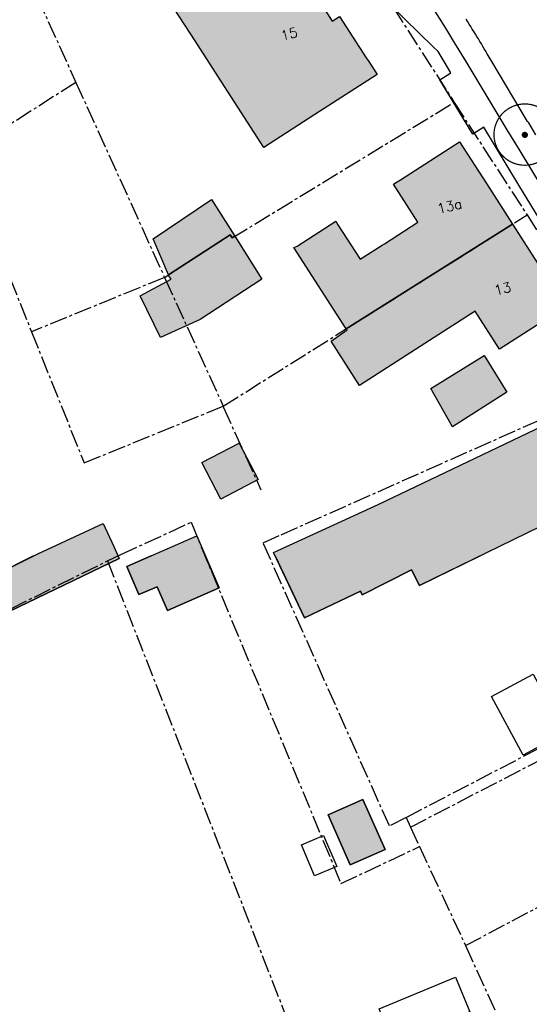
# Model space of a CAD drawing. Header units: metres. Extents: x 202952 to 203755, y 348959 to 349702.
# Tile 38 of 91: x 203184 to 203226, y 349424 to 349503. Entities that reach past the tile are written whole.
import ezdxf
from ezdxf.enums import TextEntityAlignment as Align

# ---------------------------------------------------------------- set-up
doc = ezdxf.new("R2010")
doc.units = ezdxf.units.M
doc.linetypes.add('1-200 CENTER', pattern=[4.28625, 2.8575, -0.47625, 0.47625, -0.47625])
for name, color, linetype in [('bgt.onbegroeidterreindeel', 252, 'Continuous'), ('PH-BEST-BEBOUWING', 1, 'Continuous'), ('PH-BEST-BEBOUWING-ARCERING', 254, 'Continuous'), ('PH-BEST-HUISNUMMER', 7, 'Continuous'), ('PH-BEST-KADASTRALE-GRENS', 240, '1-200 CENTER'), ('PH-BEST-WEGDEEL', 254, 'Continuous'), ('PH-INM-BOOM-HANDHAVEN', 96, 'Continuous')]:
    doc.layers.add(name, color=color, linetype=linetype)
doc.styles.add('ROMANS', font='romans.shx')

# ---------------------------------------------------------------- blocks, each defined once
blk = doc.blocks.new('*U26')
at = {"const_width": 0.1}
blk.add_lwpolyline([(-2.5, 0.004, 0.990403), (2.5, 0.03, 0.990403), (-2.5, 0.018)], format="xyb", dxfattribs=at)
at = {"linetype": 'Continuous', "const_width": 0.25}
blk.add_lwpolyline([(-0.125, 0, 1), (0.125, 0, 1)], format="xyb", close=True, dxfattribs=at)

msp = doc.modelspace()

# ---------------------------------------------------------------- hatches: boundary and pattern name
at = {"layer": 'PH-BEST-BEBOUWING-ARCERING'}
for points in [[(203208.298, 349495.705), (203204.185, 349493.038), (203200.746, 349498.36), (203198.611, 349501.665), (203196.957, 349504.224), (203200.55, 349506.432), (203205.595, 349509.682), (203206.742, 349507.901), (203208.912, 349504.532), (203209.721, 349503.277), (203210.311, 349503.657), (203212.473, 349500.304), (203212.669, 349500), (203213.341, 349498.957)], [(203210.854, 349478.382), (203206.62, 349484.955), (203206.88, 349485.076), (203209.996, 349487.073), (203210.173, 349486.797), (203211.965, 349483.999), (203213.753, 349485.144), (203213.939, 349485.263), (203216.656, 349487.004), (203214.686, 349490.078), (203214.981, 349490.269), (203215.237, 349490.435), (203220.03, 349493.51), (203222.206, 349490.124), (203224.311, 349486.848)], [(203195.235, 349485.665), (203199.936, 349488.839), (203201.828, 349485.859), (203201.612, 349485.727), (203201.444, 349485.982), (203196.46, 349482.744)], [(203217.59, 349477.426), (203211.932, 349473.796), (203209.628, 349477.386), (203210.912, 349478.291), (203210.854, 349478.382), (203224.311, 349486.848), (203228.61, 349480.16), (203227.23, 349479.274), (203223.56, 349476.92), (203223.265, 349476.731), (203221.294, 349479.803)], [(203201.828, 349485.859), (203204.02, 349482.406), (203199.032, 349479.143), (203195.819, 349477.672), (203194.173, 349481.042), (203196.681, 349482.392), (203196.489, 349482.676), (203196.46, 349482.744), (203201.444, 349485.982), (203201.612, 349485.727)], [(203217.707, 349473.544), (203222.004, 349476.217), (203223.849, 349473.251), (203219.462, 349470.448)], [(203216.123, 349458.875), (203212.138, 349456.852), (203212.01, 349457.145), (203207.468, 349454.993), (203204.961, 349460.291), (203213.442, 349464.157), (203227.94, 349471.1), (203233.334, 349473.705), (203236.473, 349467.172), (203228.733, 349463.431), (203216.768, 349457.605)], [(203203.726, 349466.185), (203200.71, 349464.603), (203199.162, 349467.553), (203202.179, 349469.135)], [(203192.034, 349460.773), (203191.164, 349462.636), (203185.888, 349460.171), (203182.418, 349458.433), (203182.265, 349458.356), (203182.485, 349457.92), (203183.625, 349455.523), (203192.474, 349459.793)], [(203198.746, 349461.624), (203193.104, 349459.145), (203194.076, 349456.882), (203195.544, 349457.513), (203196.371, 349455.589), (203200.553, 349457.42)]]:
    msp.add_hatch(color=256, dxfattribs=at).paths.add_polyline_path(points)
msp.add_hatch(color=256, dxfattribs=at).paths.add_polyline_path([(203212.195, 349440.304), (203213.995, 349436.252), (203211.18, 349435.001), (203209.38, 349439.053)], flags=17)

# ---------------------------------------------------------------- linework, layer by layer
at = {"layer": 'bgt.onbegroeidterreindeel'}
for points in [[(203185.547, 349460), (203182.418, 349458.433), (203182.265, 349458.356), (203182.485, 349457.92), (203175.355, 349454.932), (203172.336, 349453.355), (203173.477, 349451.099), (203176.725, 349452.742), (203183.625, 349455.523), (203192.474, 349459.793), (203192.381, 349460)], [(203195.05, 349460), (203193.104, 349459.145), (203194.076, 349456.882), (203195.544, 349457.513), (203196.371, 349455.589), (203200.553, 349457.42), (203199.444, 349460)], [(203205.099, 349460), (203207.468, 349454.993), (203212.01, 349457.145), (203212.138, 349456.852), (203216.123, 349458.875), (203216.768, 349457.605), (203221.687, 349460)]]:
    msp.add_lwpolyline(points, dxfattribs=at)
msp.add_lwpolyline([(203212.195, 349440.304), (203209.38, 349439.053), (203211.18, 349435.001), (203213.995, 349436.252), (203212.195, 349440.304)], close=True, dxfattribs=at)
at = {"layer": 'PH-BEST-BEBOUWING'}
for points in [[(203208.298, 349495.705), (203204.185, 349493.038), (203200.746, 349498.36), (203198.611, 349501.665), (203196.957, 349504.224), (203200.55, 349506.432), (203205.595, 349509.682), (203206.742, 349507.901), (203208.912, 349504.532), (203209.721, 349503.277), (203210.311, 349503.657), (203212.473, 349500.304), (203212.669, 349500), (203213.341, 349498.957), (203208.298, 349495.705)], [(203210.854, 349478.382), (203206.62, 349484.955), (203206.88, 349485.076), (203209.996, 349487.073), (203210.173, 349486.797), (203211.965, 349483.999), (203213.753, 349485.144), (203213.939, 349485.263), (203216.656, 349487.004), (203214.686, 349490.078), (203214.981, 349490.269), (203215.237, 349490.435), (203220.03, 349493.51), (203222.206, 349490.124), (203224.311, 349486.848), (203210.854, 349478.382)], [(203195.235, 349485.665), (203199.936, 349488.839), (203201.828, 349485.859), (203201.612, 349485.727), (203201.444, 349485.982), (203196.46, 349482.744), (203195.235, 349485.665)], [(203217.59, 349477.426), (203211.932, 349473.796), (203209.628, 349477.386), (203210.912, 349478.291), (203210.854, 349478.382), (203224.311, 349486.848), (203228.61, 349480.16), (203227.23, 349479.274), (203223.56, 349476.92), (203223.265, 349476.731), (203221.294, 349479.803), (203217.59, 349477.426)], [(203201.828, 349485.859), (203204.02, 349482.406), (203199.032, 349479.143), (203195.819, 349477.672), (203194.173, 349481.042), (203196.681, 349482.392), (203196.489, 349482.676), (203196.46, 349482.744), (203201.444, 349485.982), (203201.612, 349485.727), (203201.828, 349485.859)], [(203217.707, 349473.544), (203222.004, 349476.217), (203223.849, 349473.251), (203219.462, 349470.448), (203217.707, 349473.544)], [(203216.123, 349458.875), (203212.138, 349456.852), (203212.01, 349457.145), (203207.468, 349454.993), (203204.961, 349460.291), (203213.442, 349464.157), (203227.94, 349471.1), (203233.334, 349473.705), (203236.473, 349467.172), (203228.733, 349463.431), (203216.768, 349457.605), (203216.123, 349458.875)], [(203203.726, 349466.185), (203200.71, 349464.603), (203199.162, 349467.553), (203202.179, 349469.135), (203203.726, 349466.185)], [(203183.625, 349455.523), (203182.485, 349457.92), (203182.265, 349458.356), (203182.418, 349458.433), (203185.888, 349460.171), (203191.164, 349462.636), (203192.034, 349460.773), (203192.474, 349459.793), (203183.625, 349455.523)], [(203195.544, 349457.513), (203194.076, 349456.882), (203193.104, 349459.145), (203198.746, 349461.624), (203200.553, 349457.42), (203196.371, 349455.589), (203195.544, 349457.513)], [(203222.609, 349448.616), (203225.974, 349450.428), (203228.527, 349445.687), (203225.162, 349443.875), (203222.609, 349448.616)], [(203212.195, 349440.304), (203213.995, 349436.252), (203211.18, 349435.001), (203209.38, 349439.053), (203212.195, 349440.304)], [(203208.288, 349434.108), (203207.221, 349436.623), (203209.012, 349437.383), (203210.08, 349434.868), (203208.288, 349434.108)], [(203220.854, 349423.111), (203214.574, 349420.654), (203213.52, 349423.361), (203219.699, 349425.911), (203220.854, 349423.111)]]:
    msp.add_lwpolyline(points, close=True, dxfattribs=at)
at = {"layer": 'PH-BEST-KADASTRALE-GRENS', "ltscale": 0.5}
for p, q in [((203184.96, 349507.146), (203188.973, 349498.312)), ((203188.973, 349498.312), (203179.67, 349492.391)), ((203188.973, 349498.312), (203196.141, 349482.537)), ((203219.589, 349496.696), (203225.484, 349487.586)), ((203179.67, 349492.391), (203185.378, 349478.138)), ((203200.898, 349472.118), (203225.484, 349487.586)), ((203225.484, 349487.586), (203234.056, 349474.353)), ((203196.141, 349482.537), (203201.444, 349485.982)), ((203196.141, 349482.537), (203185.378, 349478.138)), ((203185.378, 349478.138), (203189.638, 349467.525)), ((203205.591, 349461.722), (203234.056, 349474.353)), ((203189.638, 349467.525), (203200.898, 349472.118)), ((203192.615, 349460.106), (203198.29, 349462.73)), ((203183.69, 349455.727), (203191.523, 349459.602)), ((203191.523, 349459.602), (203192.615, 349460.106)), ((203191.523, 349459.602), (203213.926, 349402.507)), ((203216.059, 349438.062), (203245.294, 349453.188)), ((203215.699, 349438.849), (203216.059, 349438.062)), ((203216.059, 349438.062), (203216.777, 349436.491)), ((203216.777, 349436.491), (203220.503, 349428.472)), ((203220.503, 349428.472), (203227.573, 349412.97))]:
    msp.add_line(p, q, dxfattribs=at)
for points in [[(203207.095, 349513.503), (203207.713, 349515.166), (203219.589, 349496.696)], [(203201.444, 349485.982), (203201.612, 349485.727), (203219.589, 349496.696)], [(203196.141, 349482.537), (203196.19, 349482.43), (203200.898, 349472.118)], [(203200.898, 349472.118), (203200.924, 349472.004), (203203.946, 349465.344)], [(203198.29, 349462.73), (203210.425, 349433.487), (203216.777, 349436.491)], [(203215.699, 349438.849), (203214.342, 349438.158), (203204.126, 349461.06), (203205.591, 349461.722)], [(203215.699, 349438.849), (203227.623, 349445.05), (203232.756, 349447.67), (203244.955, 349453.856)], [(203220.503, 349428.472), (203230.045, 349433.541), (203239.875, 349438.682), (203246.443, 349442.185), (203250.173, 349444.204)]]:
    msp.add_lwpolyline(points, dxfattribs=at)
at = {"layer": 'PH-BEST-WEGDEEL'}
for points in [[(203217.302, 349505.245), (203218.889, 349502.705), (203219.622, 349501.489), (203220.52, 349500), (203223.859, 349494.462), (203224.896, 349492.779), (203226.619, 349489.927)], [(203231.986, 349478.235), (203224.833, 349490.007), (203221.988, 349494.688), (203221.101, 349494.114), (203218.435, 349498.522), (203219.311, 349499.098), (203218.771, 349500), (203218.282, 349500.817), (203217.889, 349501.201), (203214.445, 349504.574)], [(203226.193, 349494.064), (203225.623, 349495.039), (203225.61, 349495.059), (203225.597, 349495.078), (203225.582, 349495.097), (203225.566, 349495.115), (203225.55, 349495.132), (203225.532, 349495.148), (203222.644, 349500), (203222.267, 349500.628), (203222.147, 349500.828), (203222.027, 349501.028), (203221.906, 349501.228), (203221.785, 349501.428), (203221.664, 349501.627), (203221.542, 349501.826), (203221.421, 349502.026), (203221.3, 349502.225), (203221.178, 349502.424), (203221.056, 349502.623), (203220.934, 349502.822), (203220.811, 349503.02), (203220.689, 349503.218), (203220.566, 349503.417)]]:
    msp.add_lwpolyline(points, dxfattribs=at)

# ---------------------------------------------------------------- block references
at = {"layer": 'PH-INM-BOOM-HANDHAVEN'}
msp.add_blockref('*U26', (203225.305, 349494.069), dxfattribs=at)
msp.add_blockref('*U26', (203225.305, 349494.069), dxfattribs=at)

# ---------------------------------------------------------------- texts
at = {"layer": 'PH-BEST-HUISNUMMER', "style": 'ROMANS'}
for s, p in [('15', (203206.23, 349502.233)), ('13a', (203219.216, 349488.302)), ('13', (203223.506, 349481.627))]:
    msp.add_text(s, height=0.8, rotation=13.5, dxfattribs=at).set_placement(p, align=Align.MIDDLE_CENTER)

doc.saveas('drawing.dxf')
